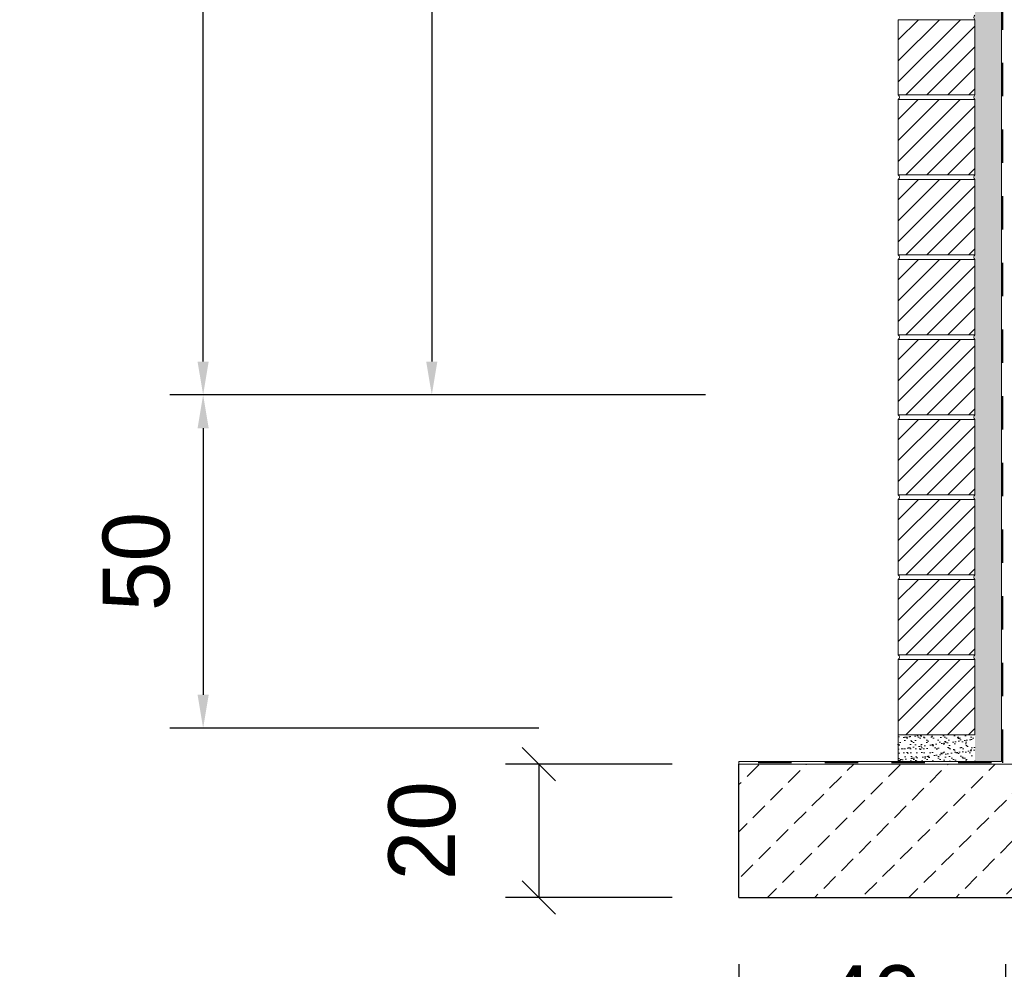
# Model space of a CAD drawing. Header units: millimetres. Extents: x -48448 to 452754, y -13941 to 17062.
# Tile 61 of 256: x 11655 to 13132, y -4632 to -3207. Entities that reach past the tile are written whole.
import ezdxf

# ---------------------------------------------------------------- set-up
doc = ezdxf.new("R2010")
doc.units = ezdxf.units.MM
doc.linetypes.add('JIS_02_1.0', pattern=[2, 1, -1])
doc.layers.add('Bemaßung', color=7, linetype='Continuous', lineweight=13)
doc.layers.add('Beschriftung', color=7, linetype='Continuous')
doc.styles.add('LBB3.5M1000', font='isocp.shx', dxfattribs={"height": 3.5})
doc.dimstyles.new('DIN', dxfattribs={"dimtxt": 2.5, "dimasz": 2.5, "dimexe": 1.25, "dimexo": 0.625, "dimtad": 1, "dimtih": 1, "dimdec": 4, "dimdsep": 46, "dimlunit": 6, "dimtxsty": 'Standard', "dimcen": 2.5, "dimadec": 0, "dimazin": 0, "dimtfac": 1, "dimtdec": 4, "dimtmove": 0, "dimatfit": 3, "dimfxl": 0, "dimtvp": 1, "dimtolj": 1, "dimtzin": 0, "dimarcsym": 0})

# ---------------------------------------------------------------- blocks, each defined once
blk = doc.blocks.new('*D26')
at = {"layer": 'Bemaßung', "color": 0, "lineweight": -2, "transparency": 16777216}
for p, q in [((12433.9, 5202.1), (11880.4, 5202.1)), ((11930.4, -3720.2), (11930.4, 5152.1)), ((12683.9, -3770.2), (11880.4, -3770.2))]:
    blk.add_line(p, q, dxfattribs=at)
at = {"layer": 'Bemaßung', "color": 0, "transparency": 16777216}
for points in [[(11922, 5152.1), (11938.7, 5152.1), (11930.4, 5202.1)], [(11922, -3720.2), (11938.7, -3720.2), (11930.4, -3770.2)]]:
    blk.add_solid(points, dxfattribs=at)
at = {"layer": 'DEFPOINTS', "color": 0, "transparency": 16777216}
for p in [(11930.4, 5202.1), (13133.9, 5202.1), (13383.9, -3770.2)]:
    blk.add_point(p, dxfattribs=at)
at = {"layer": 'Bemaßung', "color": 0, "transparency": 16777216, "insert": (11822, 715.9), "char_height": 100, "attachment_point": 5, "rotation": 90}
blk.add_mtext('\\A1;10,72', dxfattribs=at)
blk = doc.blocks.new('*D29')
at = {"layer": 'Bemaßung', "color": 0, "lineweight": -2, "transparency": 16777216}
for p, q in [((12688.9, 115.9), (12223.3, 115.9)), ((12273.3, 65.9), (12273.3, -3720.2)), ((12683.9, -3770.2), (12223.3, -3770.2))]:
    blk.add_line(p, q, dxfattribs=at)
at = {"layer": 'Bemaßung', "color": 0, "transparency": 16777216}
for points in [[(12264.9, 65.9), (12281.6, 65.9), (12273.3, 115.9)], [(12264.9, -3720.2), (12281.6, -3720.2), (12273.3, -3770.2)]]:
    blk.add_solid(points, dxfattribs=at)
at = {"layer": 'DEFPOINTS', "color": 0, "transparency": 16777216}
for p in [(13388.9, 115.9), (12273.3, -3770.2), (13383.9, -3770.2)]:
    blk.add_point(p, dxfattribs=at)
at = {"layer": 'Bemaßung', "color": 0, "transparency": 16777216, "insert": (12164.9, -1827.1), "char_height": 100, "attachment_point": 5, "rotation": 90}
blk.add_mtext('\\A1;4,86', dxfattribs=at)
blk = doc.blocks.new('*D30')
at = {"layer": 'Bemaßung', "color": 0, "lineweight": -2, "transparency": 16777216}
for p, q in [((12433.9, -3770.2), (11880.4, -3770.2)), ((11930.4, -3820.2), (11930.4, -4220.2)), ((12433.9, -4270.2), (11880.4, -4270.2))]:
    blk.add_line(p, q, dxfattribs=at)
at = {"layer": 'Bemaßung', "color": 0, "transparency": 16777216}
for points in [[(11922, -3820.2), (11938.7, -3820.2), (11930.4, -3770.2)], [(11922, -4220.2), (11938.7, -4220.2), (11930.4, -4270.2)]]:
    blk.add_solid(points, dxfattribs=at)
at = {"layer": 'DEFPOINTS', "color": 0, "transparency": 16777216}
for p in [(13133.9, -3770.2), (11930.4, -4270.2), (13133.9, -4270.2)]:
    blk.add_point(p, dxfattribs=at)
at = {"layer": 'Bemaßung', "color": 0, "transparency": 16777216, "insert": (11830.4, -4020.2), "char_height": 100, "attachment_point": 5, "rotation": 90}
blk.add_mtext('\\A1;50', dxfattribs=at)
blk = doc.blocks.new('_Oblique')
at = {"color": 0, "linetype": 'ByBlock', "lineweight": -2}
blk.add_line((-0.5, -0.5), (0.5, 0.5), dxfattribs=at)
blk = doc.blocks.new('*D47')
at = {"layer": 'Bemaßung', "color": 0, "lineweight": -2, "transparency": 16777216}
for p, q in [((12733.9, -4624.2), (12733.9, -4826.9)), ((13133.9, -4624.2), (13133.9, -4826.9)), ((13133.9, -4776.9), (12733.9, -4776.9))]:
    blk.add_line(p, q, dxfattribs=at)
at = {"layer": 'DEFPOINTS', "color": 0, "transparency": 16777216}
for p in [(12733.9, -4524.2), (13133.9, -4524.2), (12733.9, -4776.9)]:
    blk.add_point(p, dxfattribs=at)
at = {"layer": 'Bemaßung', "color": 0, "lineweight": -2, "transparency": 16777216, "xscale": 50, "yscale": 50, "zscale": 50, "rotation": 180}
blk.add_blockref('_Oblique', (12733.9, -4776.9), dxfattribs=at)
at = {"layer": 'Bemaßung', "color": 0, "lineweight": -2, "transparency": 16777216, "xscale": 50, "yscale": 50, "zscale": 50}
blk.add_blockref('_Oblique', (13133.9, -4776.9), dxfattribs=at)
at = {"layer": 'Bemaßung', "color": 0, "transparency": 16777216, "insert": (12933.9, -4676.9), "char_height": 100, "attachment_point": 5}
blk.add_mtext('\\A1;40', dxfattribs=at)
blk = doc.blocks.new('*D48')
at = {"layer": 'Bemaßung', "color": 0, "lineweight": -2, "transparency": 16777216}
for p, q in [((12633.9, -4324.2), (12383.9, -4324.2)), ((12433.9, -4324.2), (12433.9, -4524.2)), ((12633.9, -4524.2), (12383.9, -4524.2))]:
    blk.add_line(p, q, dxfattribs=at)
at = {"layer": 'DEFPOINTS', "color": 0, "transparency": 16777216}
for p in [(12733.9, -4324.2), (12433.9, -4524.2), (12733.9, -4524.2)]:
    blk.add_point(p, dxfattribs=at)
at = {"layer": 'Bemaßung', "color": 0, "lineweight": -2, "transparency": 16777216, "xscale": 50, "yscale": 50, "zscale": 50}
for p, rotation in [((12433.9, -4324.2), 90), ((12433.9, -4524.2), 270)]:
    blk.add_blockref('_Oblique', p, dxfattribs=dict(at, rotation=rotation))
at = {"layer": 'Bemaßung', "color": 0, "transparency": 16777216, "insert": (12258.9, -4424.2), "char_height": 100, "attachment_point": 5, "rotation": 90}
blk.add_mtext('\\A1;20', dxfattribs=at)
blk = doc.blocks.new('*D46')
at = {"layer": 'Bemaßung', "color": 0, "lineweight": -2, "transparency": 16777216}
for p, q in [((13133.9, -4624.2), (13133.9, -4826.9)), ((13533.9, -4624.2), (13533.9, -4826.9)), ((13533.9, -4776.9), (13133.9, -4776.9))]:
    blk.add_line(p, q, dxfattribs=at)
at = {"layer": 'DEFPOINTS', "color": 0, "transparency": 16777216}
for p in [(13133.9, -4524.2), (13533.9, -4524.2), (13133.9, -4776.9)]:
    blk.add_point(p, dxfattribs=at)
at = {"layer": 'Bemaßung', "color": 0, "lineweight": -2, "transparency": 16777216, "xscale": 50, "yscale": 50, "zscale": 50, "rotation": 180}
blk.add_blockref('_Oblique', (13133.9, -4776.9), dxfattribs=at)
at = {"layer": 'Bemaßung', "color": 0, "lineweight": -2, "transparency": 16777216, "xscale": 50, "yscale": 50, "zscale": 50}
blk.add_blockref('_Oblique', (13533.9, -4776.9), dxfattribs=at)
at = {"layer": 'Bemaßung', "color": 0, "transparency": 16777216, "insert": (13333.9, -4676.9), "char_height": 100, "attachment_point": 5}
blk.add_mtext('\\A1;40', dxfattribs=at)

msp = doc.modelspace()

# ---------------------------------------------------------------- hatches: boundary and pattern name
at = {"lineweight": 18}
h = msp.add_hatch(dxfattribs=at)
h.set_pattern_fill('ANSI31', color=0, scale=7, style=0)
h.set_pattern_definition([(45, (-72116.282, 34442.465), (-15.715448, 15.715448), [])])
h.paths.add_polyline_path([(12972.883, -3207.203), (13087.883, -3207.203), (13087.883, -3320.203), (12972.883, -3320.203)])
h = msp.add_hatch(dxfattribs=at)
h.set_pattern_fill('ANSI31', color=0, scale=7, style=0)
h.set_pattern_definition([(45, (-79583.728, 44739.575), (-15.715448, 15.715448), [])])
h.paths.add_polyline_path([(13087.883, -3327.203), (12972.883, -3327.203), (12972.883, -3440.203), (13087.883, -3440.203)])
h = msp.add_hatch(dxfattribs=at)
h.set_pattern_fill('ANSI31', color=0, scale=7, style=0)
h.set_pattern_definition([(45, (-72116.282, 34202.465), (-15.715448, 15.715448), [])])
h.paths.add_polyline_path([(12972.883, -3447.203), (13087.883, -3447.203), (13087.883, -3560.203), (12972.883, -3560.203)])
h = msp.add_hatch(dxfattribs=at)
h.set_pattern_fill('ANSI31', color=0, scale=7, style=0)
h.set_pattern_definition([(45, (-72116.282, 34082.465), (-15.715448, 15.715448), [])])
h.paths.add_polyline_path([(12972.883, -3567.203), (13087.883, -3567.203), (13087.883, -3680.203), (12972.883, -3680.203)])
h = msp.add_hatch(dxfattribs=at)
h.set_pattern_fill('ANSI31', color=0, scale=7, style=0)
h.set_pattern_definition([(45, (-72116.282, 33962.465), (-15.715448, 15.715448), [])])
h.paths.add_polyline_path([(12972.883, -3687.203), (13087.883, -3687.203), (13087.883, -3800.203), (12972.883, -3800.203)])
h = msp.add_hatch(dxfattribs=at)
h.set_pattern_fill('ANSI31', color=0, scale=7, style=0)
h.set_pattern_definition([(45, (-72116.282, 33842.465), (-15.715448, 15.715448), [])])
h.paths.add_polyline_path([(12972.883, -3807.203), (13087.883, -3807.203), (13087.883, -3920.203), (12972.883, -3920.203)])
at = {"lineweight": 9}
h = msp.add_hatch(dxfattribs=at)
h.set_pattern_fill('BETON_UNBEWEHRT', color=256, scale=200, pattern_type=2)
h.set_pattern_definition([(45, (-70816.274, 43899.575), (-35.35534, 35.35534), [25, -12.5])])
h.paths.add_polyline_path([(16955.685, -4026.606), (16955.685, -3926.587), (15278.622, -3958.938), (14913.357, -4324.203), (12733.883, -4324.203), (12733.883, -4524.203), (13533.883, -4524.203), (13633.883, -4424.203), (14954.779, -4424.203), (15320.839, -4058.142)])
at = {"lineweight": 18}
h = msp.add_hatch(dxfattribs=at)
h.set_pattern_fill('ANSI31', color=0, scale=7, style=0)
h.set_pattern_definition([(45, (-72116.282, 33722.465), (-15.715448, 15.715448), [])])
h.paths.add_polyline_path([(12972.883, -3927.203), (13087.883, -3927.203), (13087.883, -4040.203), (12972.883, -4040.203)])
at = {"layer": 'Bemaßung', "lineweight": 5}
h = msp.add_hatch(dxfattribs=at)
h.set_pattern_fill('AR-SAND', color=256, scale=0.25)
h.set_pattern_definition([(37.5, (-26299.6175, 0), (-0.4000078, 12.235331), [0, -9.652, 0, -10.795, 0, -10.31875]), (7.5, (-26299.617, 0), (11.238082, 17.9206275), [0, -5.207, 0, -8.6995, 0, -3.33375]), (327.5, (-26307.428, 0), (19.7748093, 0.0359296), [0, -3.175, 0, -11.43, 0, -14.9225]), (317.5, (-26307.428, 0), (19.088911, 5.573233), [0, -1.5875, 0, -7.493, 0, -8.5725])])
h.paths.add_polyline_path([(13127.883, -791.059), (13087.883, -791.059), (13087.883, -4320.203), (13127.883, -4320.203)])
h = msp.add_hatch(dxfattribs=at)
h.set_pattern_fill('AR-SAND', color=256, scale=0.25)
h.set_pattern_definition([(37.5, (-70851.629, 43899.575), (-0.4000078, 12.2353309), [0, -9.652, 0, -10.795, 0, -10.31875]), (7.5, (-70851.63, 43899.575), (11.238082, 17.9206275), [0, -5.207, 0, -8.6995, 0, -3.33375]), (327.5, (-70859.44, 43899.575), (19.7748093, 0.0359296), [0, -3.175, 0, -11.43, 0, -14.9225]), (317.5, (-70859.44, 43899.575), (19.0889113, 5.573233), [0, -1.5875, 0, -7.493, 0, -8.5725])])
h.paths.add_polyline_path([(12972.883, -4280.203), (13087.883, -4280.203), (13087.883, -4320.203), (12972.883, -4320.203)])

# ---------------------------------------------------------------- linework, layer by layer
at = {"lineweight": 9}
for p, q in [((13127.883, -791.059), (13127.883, -4320.203)), ((12972.883, -4280.203), (12972.883, -4320.203)), ((12733.883, -4324.203), (12733.883, -4320.203)), ((12733.883, -4320.203), (13127.883, -4320.203)), ((12733.883, -4324.203), (14913.357, -4324.203))]:
    msp.add_line(p, q, dxfattribs=at)
at = {"linetype": 'JIS_02_1.0', "lineweight": 25, "ltscale": 50}
msp.add_line((13129.883, -4322.203), (13129.883, -791.059), dxfattribs=at)
for q in [(12733.883, -4324.203), (13533.883, -4524.203)]:
    msp.add_line((12733.883, -4524.203), q)
at = {"lineweight": 18}
for points in [[(12972.883, -3207.203), (13087.883, -3207.203), (13087.883, -3320.203), (12972.883, -3320.203), (12972.883, -3207.203)], [(12972.883, -3447.203), (13087.883, -3447.203), (13087.883, -3560.203), (12972.883, -3560.203), (12972.883, -3447.203)], [(12972.883, -3567.203), (13087.883, -3567.203), (13087.883, -3680.203), (12972.883, -3680.203), (12972.883, -3567.203)], [(12972.883, -3687.203), (13087.883, -3687.203), (13087.883, -3800.203), (12972.883, -3800.203), (12972.883, -3687.203)], [(12972.883, -3807.203), (13087.883, -3807.203), (13087.883, -3920.203), (12972.883, -3920.203), (12972.883, -3807.203)], [(12972.883, -3927.203), (13087.883, -3927.203), (13087.883, -4040.203), (12972.883, -4040.203), (12972.883, -3927.203)]]:
    msp.add_lwpolyline(points, dxfattribs=at)
at = {"color": 0, "lineweight": 18}
msp.add_lwpolyline([(13087.883, -3327.203), (12972.883, -3327.203), (12972.883, -3440.203), (13087.883, -3440.203), (13087.883, -3327.203)], dxfattribs=at)
at = {"linetype": 'JIS_02_1.0', "lineweight": 25, "ltscale": 50}
msp.add_lwpolyline([(16955.685, -3924.587), (15277.778, -3956.954), (14912.529, -4322.203), (12733.883, -4322.203)], dxfattribs=at)
at = {"lineweight": 18}
for centre, start, end in [((13090.461, -3203.703), 126.378769, 233.621231), ((12970.305, -3323.703), 306.378769, 53.621231), ((13090.461, -3323.703), 126.378769, 233.621231), ((12970.305, -3443.703), 306.378769, 53.621231), ((13090.461, -3443.703), 126.378769, 233.621231), ((12970.305, -3563.703), 306.378769, 53.621231), ((13090.461, -3563.703), 126.378769, 233.621231), ((12970.305, -3683.703), 306.378769, 53.621231), ((13090.461, -3683.703), 126.378769, 233.621231), ((12970.305, -3803.703), 306.378769, 53.621231), ((13090.461, -3803.703), 126.378769, 233.621231), ((12970.305, -3923.703), 306.378769, 53.621231), ((13090.461, -3923.703), 126.378769, 233.621231), ((12970.305, -4043.703), 306.378769, 53.621231), ((13090.461, -4043.703), 126.378769, 233.621231)]:
    msp.add_arc(centre, 4.347, start, end, dxfattribs=at)

# ---------------------------------------------------------------- dimensions: what is measured, and where the dimension line sits
at = {"layer": 'Bemaßung'}
for base, p1, p2, text, override, picture, middle in [((11930.359, 5202.086), (13383.883, -3770.203), (13133.883, 5202.086), '10,72', {"dimscale": 100, "dimtxt": 1, "dimasz": 0.5, "dimexe": 0.5, "dimexo": 7, "dimgap": 0.5, "dimtih": 0, "dimdec": 2, "dimzin": 8, "dimlunit": 6, "dimsah": 1, "dimtmove": 2}, '*D26', (11822.026, 715.942)), ((12273.251, -3770.203), (13388.883, 115.942), (13383.883, -3770.203), '4,86', {"dimscale": 100, "dimtxt": 1, "dimasz": 0.5, "dimexe": 0.5, "dimexo": 7, "dimgap": 0.5, "dimtih": 0, "dimdec": 2, "dimsah": 1, "dimtmove": 2}, '*D29', (12164.917, -1827.13)), ((11930.359, -4270.203), (13133.883, -3770.203), (13133.883, -4270.203), '50', {"dimscale": 100, "dimtxt": 1, "dimasz": 0.5, "dimexe": 0.5, "dimexo": 7, "dimgap": 0.5, "dimtih": 0, "dimdec": 2, "dimsah": 1, "dimtmove": 2}, '*D30', (11830.359, -4020.203)), ((12433.883, -4524.203), (12733.883, -4324.203), (12733.883, -4524.203), '20', {"dimscale": 100, "dimtxt": 1, "dimasz": 0.5, "dimexe": 0.5, "dimexo": 1, "dimgap": 0.5, "dimtih": 0, "dimdec": 2, "dimblk1": 'Oblique', "dimblk2": 'Oblique', "dimsah": 1, "dimtmove": 2}, '*D48', (12258.883, -4424.203))]:
    dim = msp.add_linear_dim(base=base, p1=p1, p2=p2, angle=90, text=text, dimstyle='DIN', override=override, dxfattribs=at)
    dim.commit()
    dim.dimension.update_dxf_attribs({"geometry": picture, "text_midpoint": middle})
for base, p1, p2, picture, middle in [((12733.883, -4776.922), (13133.883, -4524.203), (12733.883, -4524.203), '*D47', (12933.883, -4676.922)), ((13133.883, -4776.922), (13533.883, -4524.203), (13133.883, -4524.203), '*D46', (13333.883, -4676.922))]:
    dim = msp.add_linear_dim(base=base, p1=p1, p2=p2, text='40', dimstyle='DIN', override={"dimscale": 100, "dimtxt": 1, "dimasz": 0.5, "dimexe": 0.5, "dimexo": 1, "dimgap": 0.5, "dimtih": 0, "dimdec": 2, "dimblk1": 'Oblique', "dimblk2": 'Oblique', "dimsah": 1, "dimtmove": 2}, dxfattribs=at)
    dim.commit()
    dim.dimension.update_dxf_attribs({"geometry": picture, "text_midpoint": middle})

# ---------------------------------------------------------------- next in the draw order: texts
at = {"layer": 'Beschriftung', "insert": (-8854.021, -4143.164), "char_height": 150, "width": 1682.94636, "attachment_point": 1, "style": 'LBB3.5M1000', "bg_fill": 2}
msp.add_mtext('\\pi387.94;{\\fArial|b1|i0|c0|p34;SECTION\\L\\P\\pi383.65;\\fArial|b1|i1|c0|p34;\\lSCHNITT}', dxfattribs=at)

# ---------------------------------------------------------------- next in the draw order: texts
at = {"layer": 'Beschriftung', "insert": (-37990.525, -4143.164), "char_height": 150, "width": 1682.94636, "attachment_point": 1, "style": 'LBB3.5M1000', "bg_fill": 2}
msp.add_mtext('\\pi387.94;{\\fArial|b1|i0|c0|p34;SECTION\\L\\P\\pi383.65;\\fArial|b1|i1|c0|p34;\\lSCHNITT}', dxfattribs=at)

# ---------------------------------------------------------------- next in the draw order: hatches: boundary and pattern name
at = {"lineweight": 18}
h = msp.add_hatch(dxfattribs=at)
h.set_pattern_fill('ANSI31', color=0, scale=7, style=0)
h.set_pattern_definition([(45, (-72116.282, 33602.465), (-15.715448, 15.715448), [])])
h.paths.add_polyline_path([(12972.883, -4047.203), (13087.883, -4047.203), (13087.883, -4160.203), (12972.883, -4160.203)])
h = msp.add_hatch(dxfattribs=at)
h.set_pattern_fill('ANSI31', color=0, scale=7, style=0)
h.set_pattern_definition([(45, (-79583.728, 43899.575), (-15.715448, 15.715448), [])])
h.paths.add_polyline_path([(13087.883, -4167.203), (12972.883, -4167.203), (12972.883, -4280.203), (13087.883, -4280.203)])

# ---------------------------------------------------------------- next in the draw order: linework, layer by layer
msp.add_lwpolyline([(12972.883, -4047.203), (13087.883, -4047.203), (13087.883, -4160.203), (12972.883, -4160.203), (12972.883, -4047.203)], dxfattribs=at)
at = {"color": 0, "lineweight": 18}
msp.add_lwpolyline([(13087.883, -4167.203), (12972.883, -4167.203), (12972.883, -4280.203), (13087.883, -4280.203), (13087.883, -4167.203)], dxfattribs=at)
at = {"lineweight": 18}
for centre, start, end in [((12970.305, -4163.703), 306.378769, 53.621231), ((13090.461, -4163.703), 126.378769, 233.621231)]:
    msp.add_arc(centre, 4.347, start, end, dxfattribs=at)

doc.saveas('drawing.dxf')
